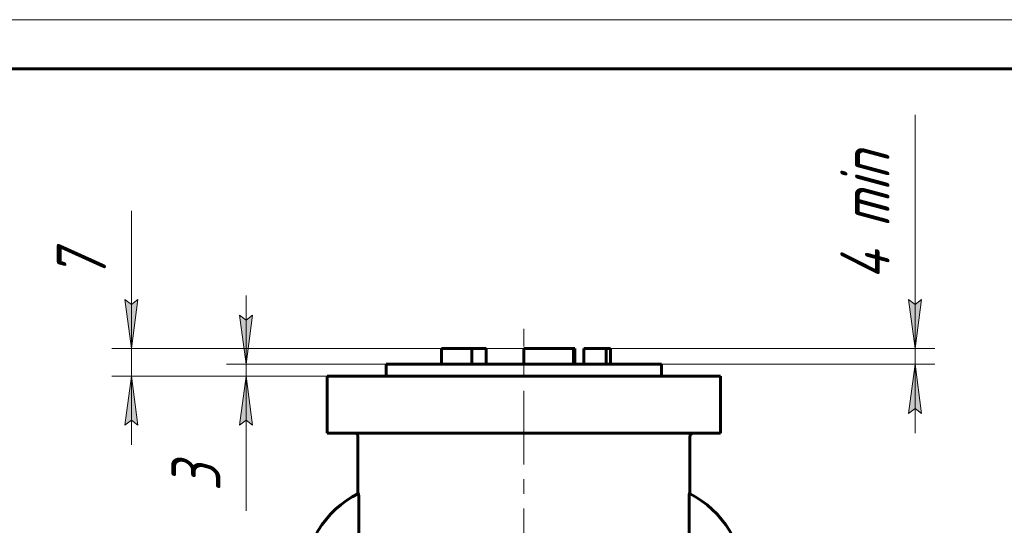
# Model space of a CAD drawing. Header units: millimetres. Extents: x 0 to 596, y 0 to 420.
# Tile 9 of 17: x 128 to 228, y 369 to 420. Entities that reach past the tile are written whole.
import ezdxf

# ---------------------------------------------------------------- set-up
doc = ezdxf.new("R2010")
doc.units = ezdxf.units.MM
for name, pattern in [('K5LT_AXLED', [12, 7.5, -1.5, 1.5, -1.5]), ('K5LT_BASIC', [0]), ('K5LT_DASHED', [6, 4, -2]), ('K5LT_THIN', [0])]:
    doc.linetypes.add(name, pattern=pattern)
doc.layers.add('Системный слой', color=7, linetype='Continuous')
doc.layers.add('Системный слой (1)', color=7, linetype='Continuous', true_color=0x6c6c6c)
doc.styles.add('KDIMTEXTSTYLE', font='txt', dxfattribs={"width": 0.96, "oblique": 15, "height": 5})
doc.styles.add('KTEXTSTYLE', font='txt', dxfattribs={"width": 0.96, "height": 5})
doc.dimstyles.new('KDIMSTYLE (0.40)', dxfattribs={"dimtxt": 5, "dimasz": 1, "dimexe": 2, "dimexo": 0, "dimgap": 1, "dimtad": 1, "dimlfac": 2.5, "dimtxsty": 'KDIMTEXTSTYLE', "dimsah": 1, "dimcen": 0, "dimdle": 1, "dimadec": 0, "dimazin": 0, "dimtfac": 0.667, "dimtmove": 0, "dimatfit": 3, "dimfxl": 1, "dimtvp": 1, "dimtolj": 1, "dimtzin": 0, "dimarcsym": 0})

# ---------------------------------------------------------------- blocks, each defined once
blk = doc.blocks.new('D3')
at = {"layer": 'Системный слой (1)'}
for points in [[(218.6, 386.52), (219.26, 391.52), (218.6, 391.02), (217.94, 391.52)], [(219.26, 379.92), (218.6, 384.92), (217.94, 379.92), (218.6, 380.42)]]:
    blk.add_hatch(color=7, dxfattribs=at).paths.add_polyline_path(points)
at = {"layer": 'Системный слой (1)', "color": 7, "linetype": 'K5LT_THIN', "lineweight": 18, "true_color": 0xffffff}
for p, q in [((218.6, 391.51), (218.6, 410.3)), ((218.6, 386.52), (218.6, 393.52)), ((218.6, 391.02), (217.94, 391.52)), ((217.94, 391.52), (218.6, 386.52)), ((218.6, 386.52), (219.26, 391.52)), ((219.26, 391.52), (218.6, 391.02)), ((218.6, 386.52), (218.6, 391.51)), ((186.03, 386.52), (220.6, 386.52)), ((218.6, 384.92), (218.6, 386.52)), ((192.81, 384.92), (220.6, 384.92)), ((218.6, 384.92), (217.94, 379.92)), ((219.26, 379.92), (218.6, 384.92)), ((218.6, 384.92), (218.6, 377.92)), ((217.94, 379.92), (218.6, 380.42)), ((218.6, 380.42), (219.26, 379.92))]:
    blk.add_line(p, q, dxfattribs=at)
blk.add_wipeout([(217.6, 393.51), (210.22, 393.51), (210.22, 407.71), (217.6, 407.71)]).dxf.layer = 'Системный слой (1)'
at = {"layer": 'Системный слой (1)', "color": 7, "insert": (211.01, 393.51), "char_height": 5, "attachment_point": 1, "rotation": 90, "style": 'KTEXTSTYLE'}
blk.add_mtext('\\fArial|b0|c204|p34;\\H5.0;\\W1.000;\\Q15;\\fGOST Type AU|b0|i0|c204|p34;\\Q15;\\W0.960;4 min', dxfattribs=at)
blk = doc.blocks.new('KDIMARROW_01')
at = {"layer": 'Системный слой'}
blk.add_hatch(color=0, dxfattribs=at).paths.add_polyline_path([(-5, -0.66), (0, 0), (-5, 0.66), (-4.5, 0)])
at = {"layer": 'Системный слой', "color": 0, "linetype": 'K5LT_THIN', "lineweight": 18}
for p, q in [((-4.5, 0), (-5, 0.66)), ((-5, 0.66), (0, 0)), ((0, 0), (-5, -0.66)), ((-5, -0.66), (-4.5, 0))]:
    blk.add_line(p, q, dxfattribs=at)
at = {"layer": 'Системный слой (1)', "color": 0, "linetype": 'K5LT_THIN', "lineweight": 18}
blk.add_line((423.34, 170.92), (422.94, 170.92), dxfattribs=at)
blk = doc.blocks.new('D4')
at = {"layer": 'Системный слой (1)'}
for points in [[(138.87, 386.52), (139.53, 391.52), (138.87, 391.02), (138.21, 391.52)], [(139.53, 378.72), (138.87, 383.72), (138.21, 378.72), (138.87, 379.22)]]:
    blk.add_hatch(color=7, dxfattribs=at).paths.add_polyline_path(points)
at = {"layer": 'Системный слой (1)', "color": 7, "linetype": 'K5LT_THIN', "lineweight": 18, "true_color": 0xffffff}
for p, q in [((138.87, 391.53), (138.87, 400.53)), ((138.87, 386.52), (138.87, 393.52)), ((138.87, 391.02), (138.21, 391.52)), ((138.21, 391.52), (138.87, 386.52)), ((138.87, 386.52), (139.53, 391.52)), ((139.53, 391.52), (138.87, 391.02)), ((138.87, 386.52), (138.87, 391.52)), ((171.97, 386.52), (136.87, 386.52)), ((138.87, 383.72), (138.87, 386.52)), ((164.21, 383.72), (136.87, 383.72)), ((138.87, 383.72), (138.21, 378.72)), ((139.53, 378.72), (138.87, 383.72)), ((138.87, 383.72), (138.87, 376.72)), ((138.21, 378.72), (138.87, 379.22)), ((138.87, 379.22), (139.53, 378.72))]:
    blk.add_line(p, q, dxfattribs=at)
blk.add_wipeout([(137.87, 393.53), (130.49, 393.53), (130.49, 398.33), (137.87, 398.33)]).dxf.layer = 'Системный слой (1)'
at = {"layer": 'Системный слой (1)', "color": 7, "insert": (131.28, 393.53), "char_height": 5, "attachment_point": 1, "rotation": 90, "style": 'KTEXTSTYLE'}
blk.add_mtext('\\fArial|b0|c204|p34;\\H5.0;\\W1.000;\\Q15;\\fGOST Type AU|b0|i0|c204|p34;\\Q15;\\W0.960;7', dxfattribs=at)
blk = doc.blocks.new('D5')
at = {"layer": 'Системный слой (1)'}
for points in [[(150.54, 384.92), (151.19, 389.92), (150.54, 389.42), (149.88, 389.92)], [(151.19, 378.72), (150.54, 383.72), (149.88, 378.72), (150.54, 379.22)]]:
    blk.add_hatch(color=7, dxfattribs=at).paths.add_polyline_path(points)
at = {"layer": 'Системный слой (1)', "color": 7, "linetype": 'K5LT_THIN', "lineweight": 18, "true_color": 0xffffff}
for p, q in [((150.54, 384.92), (150.54, 391.92)), ((150.54, 389.42), (149.88, 389.92)), ((149.88, 389.92), (150.54, 384.92)), ((150.54, 384.92), (151.19, 389.92)), ((151.19, 389.92), (150.54, 389.42)), ((164.81, 384.92), (148.54, 384.92)), ((150.54, 383.72), (150.54, 384.92)), ((164.81, 383.72), (148.54, 383.72)), ((150.54, 383.72), (149.88, 378.72)), ((151.19, 378.72), (150.54, 383.72)), ((150.54, 383.72), (150.54, 376.72)), ((150.54, 383.72), (150.54, 378.72)), ((149.88, 378.72), (150.54, 379.22)), ((150.54, 379.22), (151.19, 378.72)), ((150.54, 378.72), (150.54, 369.99))]:
    blk.add_line(p, q, dxfattribs=at)
blk.add_wipeout([(149.54, 371.99), (142.15, 371.99), (142.15, 376.53), (149.54, 376.53)]).dxf.layer = 'Системный слой (1)'
at = {"layer": 'Системный слой (1)', "color": 7, "insert": (142.95, 371.99), "char_height": 5, "attachment_point": 1, "rotation": 90, "style": 'KTEXTSTYLE'}
blk.add_mtext('\\fArial|b0|c204|p34;\\H5.0;\\W1.000;\\Q15;\\fGOST Type AU|b0|i0|c204|p34;\\Q15;\\W0.960;3', dxfattribs=at)
blk = doc.blocks.new('U88')
at = {"color": 7, "linetype": 'K5LT_THIN', "lineweight": 18, "true_color": 0xffffff}
blk.add_line((0, 420), (594, 420), dxfattribs=at)
at = {"color": 143, "linetype": 'K5LT_BASIC', "lineweight": 60, "true_color": 0x33acca}
blk.add_line((20, 415), (589, 415), dxfattribs=at)

msp = doc.modelspace()

# ---------------------------------------------------------------- linework, layer by layer
at = {"layer": 'Системный слой (1)', "color": 30, "linetype": 'K5LT_AXLED', "lineweight": 18, "true_color": 0xff8000}
msp.add_line((178.805, 362.7202), (178.805, 388.5202), dxfattribs=at)
at = {"layer": 'Системный слой (1)', "color": 143, "linetype": 'K5LT_BASIC', "lineweight": 60, "true_color": 0x33acca}
for p, q in [((170.4357, 384.9202), (170.4357, 386.5202)), ((170.4357, 386.5202), (173.509, 386.5202)), ((173.509, 386.5202), (174.9534, 386.5202)), ((173.509, 384.9202), (173.509, 386.5202)), ((174.9534, 384.9202), (174.9534, 386.5202)), ((178.805, 386.5202), (183.8525, 386.5202)), ((178.805, 384.9202), (178.805, 386.5202)), ((183.8525, 384.9202), (183.8525, 386.5202)), ((183.8525, 386.5202), (183.9775, 386.5202)), ((183.9775, 384.9202), (183.9775, 386.5202)), ((184.8918, 386.5202), (187.1743, 386.5202)), ((184.8918, 384.9202), (184.8918, 386.5202)), ((187.1743, 386.5202), (187.605, 386.5202)), ((187.1743, 384.9202), (187.1743, 386.5202)), ((187.605, 384.9202), (187.605, 386.5202)), ((164.805, 383.7202), (164.805, 384.9202)), ((164.805, 384.9202), (192.805, 384.9202)), ((192.805, 383.7202), (192.805, 384.9202)), ((158.805, 383.7202), (164.205, 383.7202)), ((158.805, 377.9202), (158.805, 383.7202)), ((164.205, 383.7202), (193.405, 383.7202)), ((193.405, 383.7202), (198.805, 383.7202)), ((198.805, 377.9202), (198.805, 383.7202)), ((164.205, 377.9202), (158.805, 377.9202)), ((164.205, 377.9202), (193.405, 377.9202)), ((198.805, 377.9202), (193.405, 377.9202)), ((161.924, 371.749), (161.924, 377.5202)), ((195.686, 371.7441), (195.686, 377.5202)), ((162, 365.0662), (162, 371.3215)), ((195.61, 365.048), (195.61, 371.3164))]:
    msp.add_line(p, q, dxfattribs=at)
at = {"layer": 'Системный слой (1)', "color": 7, "linetype": 'K5LT_DASHED', "lineweight": 18, "true_color": 0xffffff}
msp.add_line((178.805, 386.5202), (174.9534, 386.5202), dxfattribs=at)
at = {"layer": 'Системный слой (1)', "color": 143, "linetype": 'K5LT_BASIC', "lineweight": 60, "true_color": 0x33acca}
for centre, radius, start, end in [((161.524, 377.5202), 0.4, 0, 90), ((196.086, 377.5202), 0.4, 90, 180), ((166.6002, 362.6418), 10.2376, 116.910619, 180), ((191.0002, 362.6418), 10.2376, 0, 63.029558)]:
    msp.add_arc(centre, radius, start, end, dxfattribs=at)
for points, knots in [([(161.9667, 371.7708), (161.9682, 371.7716), (161.9718, 371.7689), (161.9764, 371.7525), (161.9812, 371.7251), (161.9858, 371.6877), (161.9902, 371.6366), (161.9933, 371.5858), (161.9962, 371.5278), (161.9991, 371.4404), (162, 371.364), (162, 371.3215)], [0, 0, 0, 0, 1.14316576, 2.62375833, 3.28069536, 4.61645366, 6.19444314, 7.06702941, 7.92257075, 9.72135692, 12, 12, 12, 12]), ([(195.61, 371.3164), (195.61, 371.3453), (195.6104, 371.3928), (195.6117, 371.4571), (195.6136, 371.518), (195.6172, 371.5962), (195.6228, 371.6704), (195.6289, 371.7214), (195.6333, 371.7457), (195.6369, 371.7591), (195.64, 371.7656), (195.6422, 371.7665), (195.6433, 371.766)], [0, 0, 0, 0, 1.67388448, 2.74733238, 3.80984317, 5.39023984, 7.79053672, 9.36087803, 10.5150481, 11.25203735, 12.15088824, 13, 13, 13, 13])]:
    msp.add_open_spline(points, degree=3, knots=knots, dxfattribs=at)

# ---------------------------------------------------------------- next in the draw order: dimensions: what is measured, and where the dimension line sits
at = {"layer": 'Системный слой (1)', "color": 7}
for base, p1, p2, text, picture, middle in [((218.5977, 384.9202), (186.033, 386.5202), (192.805, 384.9202), '\\fGOST Type AU|b0|c204|p34;\\H5.0;\\W0.960;\\Q15;\\fGOST Type AU|b0|c204|p34;\\H5.0;\\W0.960;\\Q15;\\fGOST Type AU|b0|i0|c204|p34;\\Q15;4\\fGOST Type AU|b0|c204|p34;\\H5.0;\\W0.960;\\Q15;\\fGOST Type AU|b0|i0|c204|p34;\\Q15; min', 'D3', (218.5977, 400.9045)), ((138.8693, 383.7202), (171.9724, 386.5202), (164.205, 383.7202), '\\fGOST Type AU|b0|c204|p34;\\H5.0;\\W0.960;\\Q15;\\fGOST Type AU|b0|c204|p34;\\H5.0;\\W0.960;\\Q15;\\fGOST Type AU|b0|i0|c204|p34;\\Q15;7', 'D4', (138.8693, 396.0297))]:
    dim = msp.add_linear_dim(base=base, p1=p1, p2=p2, angle=90, text=text, dimstyle='KDIMSTYLE (0.40)', override={"dimexo": 0, "dimtoh": 1, "dimblk1": 'KDIMARROW_01', "dimblk2": 'KDIMARROW_01', "dimse1": 0, "dimse2": 0, "dimclrt": 7, "dimtmove": 1, "dimtolj": 1}, dxfattribs=at)
    dim.commit()
    dim.dimension.update_dxf_attribs({"geometry": picture, "text_midpoint": middle, "dimtype": 160})

# ---------------------------------------------------------------- next in the draw order: dimensions: what is measured, and where the dimension line sits
dim = msp.add_linear_dim(base=(150.5355, 383.7202), p1=(164.805, 384.9202), p2=(164.805, 383.7202), angle=90, text='\\fGOST Type AU|b0|c204|p34;\\H5.0;\\W0.960;\\Q15;\\fGOST Type AU|b0|c204|p34;\\H5.0;\\W0.960;\\Q15;\\fGOST Type AU|b0|i0|c204|p34;\\Q15;3', dimstyle='KDIMSTYLE (0.40)', override={"dimexo": 0, "dimtoh": 1, "dimblk1": 'KDIMARROW_01', "dimblk2": 'KDIMARROW_01', "dimse1": 0, "dimse2": 0, "dimclrt": 7, "dimtmove": 1, "dimtolj": 1}, dxfattribs=at)
dim.commit()
dim.dimension.update_dxf_attribs({"geometry": 'D5', "text_midpoint": (150.5355, 374.351), "dimtype": 160})

# ---------------------------------------------------------------- next in the draw order: block references
msp.add_blockref('U88', (0, 0))

doc.saveas('drawing.dxf')
